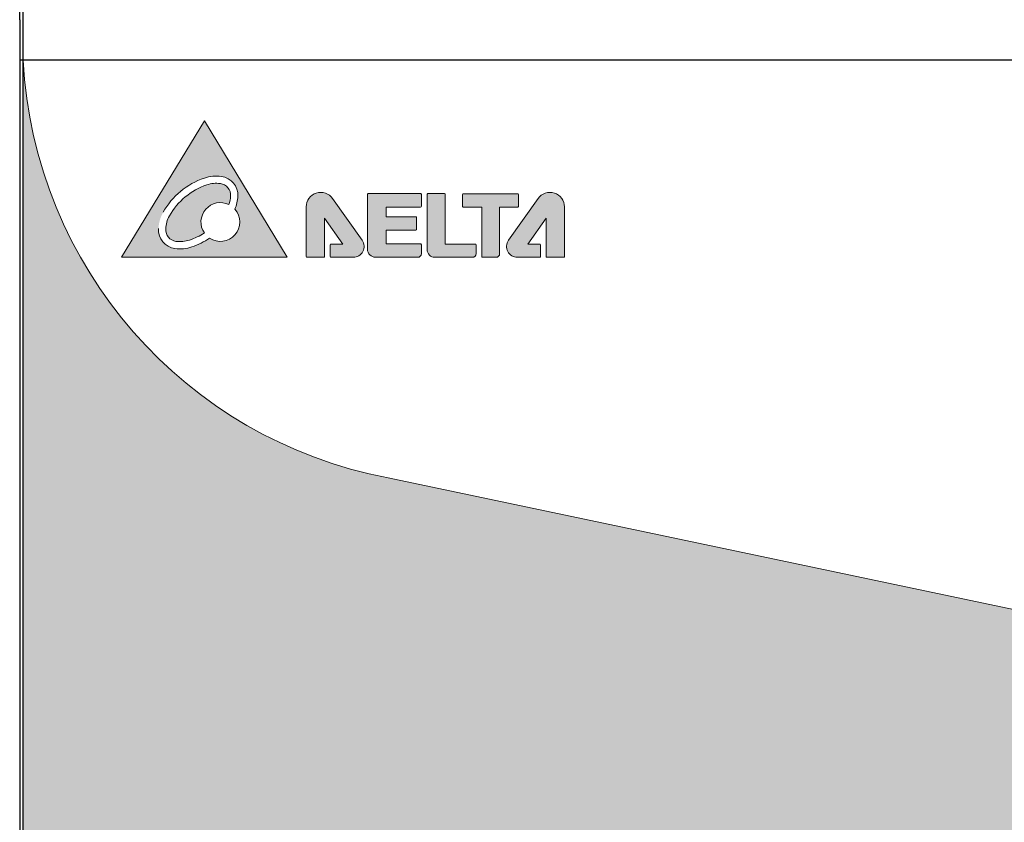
# Model space of a CAD drawing. Header units: millimetres. Extents: x 0 to 420, y 0 to 297.
# Tile 3 of 6: x 309 to 366, y 127 to 174. Entities that reach past the tile are written whole.
import ezdxf

# ---------------------------------------------------------------- set-up
doc = ezdxf.new("R2010")
doc.units = ezdxf.units.MM
doc.layers.get('0').update_dxf_attribs({"linetype": 'CONTINUOUS', "lineweight": 13})
doc.layers.add('Line', color=3, linetype='CONTINUOUS', lineweight=25)
doc.layers.add('White', color=255, linetype='CONTINUOUS', lineweight=9)

msp = doc.modelspace()

# ---------------------------------------------------------------- hatches: boundary and pattern name
h = msp.add_hatch(color=256)
edge = h.paths.add_edge_path(flags=16)
edge.add_arc((320.5417551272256, 163.7184251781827), 1.111940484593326, 357.4529575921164, 442.0094395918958)
edge.add_arc((320.4014996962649, 162.7192615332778), 2.120900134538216, 82.0094395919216, 108.888786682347)
edge.add_arc((321.1284441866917, 160.5946736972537), 4.366411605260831, 108.888786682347, 150.5736105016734)
edge.add_arc((319.1726315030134, 161.6979046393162), 2.120900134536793, 150.5736105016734, 177.4529575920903)
edge.add_arc((318.1646686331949, 161.7427424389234), 1.111940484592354, 177.4529575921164, 262.0094395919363)
edge.add_arc((318.3049240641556, 162.7419060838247), 2.120900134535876, 262.0094395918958, 288.8887866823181)
edge.add_arc((317.5779795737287, 164.8664939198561), 4.366411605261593, 288.8887866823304, 303.9403117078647)
edge.add_arc((320.6376767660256, 162.1792498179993), 1.123062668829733, 236.3810211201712, 401.3695137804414)
edge.add_arc((319.5337922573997, 163.7632629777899), 2.120900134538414, 336.6160173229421, 357.4529575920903)
edge = h.paths.add_edge_path(flags=0)
edge.add_arc((320.5417551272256, 163.7184251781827), 0.6925457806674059, 357.4529575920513, 442.0094395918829)
edge.add_arc((320.4014996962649, 162.7192615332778), 1.701505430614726, 82.00943959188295, 108.8887866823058)
edge.add_arc((321.1284441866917, 160.5946736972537), 3.947016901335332, 108.8887866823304, 150.5736105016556)
edge.add_arc((319.1726315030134, 161.6979046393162), 1.701505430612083, 150.5736105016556, 177.4529575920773)
edge.add_arc((318.1646686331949, 161.7427424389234), 0.6925457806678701, 177.4529575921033, 262.0094395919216)
edge.add_arc((318.3049240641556, 162.7419060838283), 1.701505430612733, 262.0094395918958, 288.8887866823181)
edge.add_arc((317.5779795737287, 164.8664939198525), 3.947016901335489, 288.8887866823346, 302.7061557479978)
edge.add_arc((320.6376767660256, 162.1792498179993), 1.123062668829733, 63.7419992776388, 214.3685162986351, ccw=False)
edge.add_arc((319.5337922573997, 163.7632629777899), 1.701505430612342, 340.1830411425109, 357.4529575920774)
h.paths.add_polyline_path([(324.5045819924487, 160.1341081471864), (319.722467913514, 168.0341081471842), (314.9164086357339, 160.1341081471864)])
h = msp.add_hatch(color=256)
edge = h.paths.add_edge_path()
edge.add_arc((329.2022641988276, 163.7801488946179), 0.0427723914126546, 89.9999999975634, 179.9999999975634, ccw=False)
edge.add_line((329.2022641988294, 163.8229212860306), (332.2372208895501, 163.8229212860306))
edge.add_arc((332.237220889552, 163.7801488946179), 0.0427723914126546, 2.4365931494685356e-09, 90.0000000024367, ccw=False)
edge.add_line((332.2799932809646, 163.7801488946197), (332.2799932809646, 163.0856696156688))
edge.add_arc((332.237220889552, 163.085669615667), 0.0427723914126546, -89.9999999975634, 2.4365931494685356e-09, ccw=False)
edge.add_line((332.2372208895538, 163.0428972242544), (330.2464933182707, 163.0428972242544))
edge.add_line((330.2464933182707, 163.0428972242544), (330.2464933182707, 162.4804429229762))
edge.add_line((330.2464933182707, 162.4804429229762), (331.9619616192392, 162.4804429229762))
edge.add_arc((331.9619616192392, 162.4376705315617), 0.0427723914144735, 0, 90, ccw=False)
edge.add_line((332.0047340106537, 162.4376705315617), (332.0047340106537, 161.7557901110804))
edge.add_arc((331.9619616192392, 161.7557901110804), 0.0427723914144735, -90, 0, ccw=False)
edge.add_line((331.9619616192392, 161.7130177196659), (330.2464933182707, 161.7130177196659))
edge.add_line((330.2464933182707, 161.7130177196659), (330.2464933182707, 160.907722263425))
edge.add_line((330.2464933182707, 160.907722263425), (332.2372208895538, 160.907722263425))
edge.add_arc((332.237220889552, 160.8649498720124), 0.0427723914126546, -2.4365931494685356e-09, 89.9999999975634, ccw=False)
edge.add_line((332.2799932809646, 160.8649498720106), (332.2799932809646, 160.3474380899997))
edge.add_arc((332.0666633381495, 160.3474380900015), 0.2133299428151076, 269.9999999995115, 359.9999999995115, ccw=False)
edge.add_line((332.0666633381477, 160.1341081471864), (329.6299881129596, 160.1341081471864))
edge.add_arc((329.6299881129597, 160.6046044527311), 0.4704963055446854, 180.0000000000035, 269.99999999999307, ccw=False)
edge.add_line((329.1594918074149, 160.6046044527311), (329.1594918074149, 163.7801488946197))
edge = h.paths.add_edge_path()
edge.add_line((337.9080728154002, 163.7717496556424), (337.9080728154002, 163.084048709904))
edge.add_arc((337.8653004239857, 163.084048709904), 0.0427723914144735, -90, 0, ccw=False)
edge.add_line((337.8653004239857, 163.0412763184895), (336.812635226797, 163.0412763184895))
edge.add_line((336.812635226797, 163.0412763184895), (336.812635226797, 160.3474380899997))
edge.add_arc((336.599305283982, 160.3474380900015), 0.2133299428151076, 269.9999999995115, 359.9999999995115, ccw=False)
edge.add_line((336.5993052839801, 160.1341081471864), (335.8151545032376, 160.1341081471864))
edge.add_arc((335.8151545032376, 160.1768805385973), 0.0427723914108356, 180, 270, ccw=False)
edge.add_line((335.7723821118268, 160.1768805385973), (335.7723821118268, 163.0412763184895))
edge.add_line((335.7723821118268, 163.0412763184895), (334.707191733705, 163.0412763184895))
edge.add_arc((334.7071917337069, 163.0840487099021), 0.0427723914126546, 179.9999999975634, 269.99999999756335, ccw=False)
edge.add_line((334.6644193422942, 163.084048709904), (334.6644193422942, 163.7717496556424))
edge.add_arc((334.7071917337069, 163.7717496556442), 0.0427723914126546, 90.0000000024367, 180.0000000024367, ccw=False)
edge.add_line((334.707191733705, 163.8145220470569), (337.8653004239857, 163.8145220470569))
edge.add_arc((337.8653004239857, 163.7717496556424), 0.0427723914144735, 0, 90, ccw=False)
edge = h.paths.add_edge_path()
edge.add_line((335.4485693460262, 160.3474380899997), (335.4485693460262, 160.8566979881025))
edge.add_arc((335.4057969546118, 160.8566979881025), 0.0427723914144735, 0, 90)
edge.add_line((335.4057969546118, 160.8994703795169), (333.6627732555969, 160.8994703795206))
edge.add_line((333.6627732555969, 160.8994703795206), (333.6627732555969, 163.7774228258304))
edge.add_arc((333.6200008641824, 163.7774228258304), 0.0427723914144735, 0, 90)
edge.add_line((333.6200008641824, 163.8201952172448), (332.6571880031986, 163.8201952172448))
edge.add_arc((332.6571880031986, 163.7774228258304), 0.0427723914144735, 90, 180)
edge.add_line((332.6144156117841, 163.7774228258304), (332.6144156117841, 160.5747814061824))
edge.add_arc((333.0550888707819, 160.5747814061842), 0.4406732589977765, 180.0000000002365, 270.0000000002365)
edge.add_line((333.0550888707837, 160.1341081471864), (335.2352394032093, 160.1341081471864))
edge.add_arc((335.2352394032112, 160.3474380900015), 0.2133299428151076, 269.9999999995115, 359.9999999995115)
edge = h.paths.add_edge_path()
edge.add_line((339.1773157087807, 160.8565506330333), (339.1773157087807, 160.1768805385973))
edge.add_arc((339.1345433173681, 160.1768805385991), 0.0427723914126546, 269.99999999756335, 359.9999999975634, ccw=False)
edge.add_line((339.1345433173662, 160.1341081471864), (337.8378121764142, 160.1341081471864))
edge.add_arc((337.8378121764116, 160.7580342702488), 0.6239261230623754, 144.7268804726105, 270.0000000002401, ccw=False)
edge.add_line((337.3284335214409, 161.1183358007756), (339.0399204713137, 163.5379617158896))
edge.add_arc((339.7266602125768, 163.0522064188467), 0.8411716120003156, 2.7114310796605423e-11, 144.7268804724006, ccw=False)
edge.add_line((340.5678318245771, 163.0522064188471), (340.5678318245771, 160.1768805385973))
edge.add_arc((340.5250594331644, 160.1768805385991), 0.0427723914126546, 269.99999999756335, 359.9999999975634, ccw=False)
edge.add_line((340.5250594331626, 160.1341081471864), (339.5432377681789, 160.1341081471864))
edge.add_arc((339.5432377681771, 160.1768805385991), 0.0427723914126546, 180.0000000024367, 270.00000000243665, ccw=False)
edge.add_line((339.5004653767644, 160.1768805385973), (339.5004653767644, 162.4095651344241))
edge.add_line((339.5004653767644, 162.4095651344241), (338.4503394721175, 160.8993230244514))
edge.add_line((338.4503394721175, 160.8993230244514), (339.1345433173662, 160.8993230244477))
edge.add_arc((339.1345433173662, 160.8565506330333), 0.0427723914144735, 0, 90, ccw=False)
edge = h.paths.add_edge_path()
edge.add_line((327.0001874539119, 160.8565506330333), (327.0001874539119, 160.1768805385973))
edge.add_arc((327.0429598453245, 160.1768805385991), 0.0427723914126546, 180.0000000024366, 270.0000000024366)
edge.add_line((327.0429598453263, 160.1341081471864), (328.3396909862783, 160.1341081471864))
edge.add_arc((328.3396909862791, 160.7580342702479), 0.6239261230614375, 269.9999999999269, 395.2731195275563)
edge.add_line((328.849069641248, 161.1183358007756), (327.1375826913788, 163.5379617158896))
edge.add_arc((326.4508429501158, 163.0522064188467), 0.8411716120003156, 35.27311952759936, 179.9999999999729)
edge.add_line((325.6096713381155, 163.0522064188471), (325.6096713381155, 160.1768805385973))
edge.add_arc((325.6524437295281, 160.1768805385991), 0.0427723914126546, 180.0000000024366, 270.0000000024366)
edge.add_line((325.65244372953, 160.1341081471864), (326.6342653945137, 160.1341081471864))
edge.add_arc((326.6342653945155, 160.1768805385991), 0.0427723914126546, 269.9999999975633, 359.9999999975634)
edge.add_line((326.6770377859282, 160.1768805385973), (326.6770377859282, 162.4095651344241))
edge.add_line((326.6770377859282, 162.4095651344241), (327.7271636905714, 160.8993230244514))
edge.add_line((327.7271636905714, 160.8993230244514), (327.0429598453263, 160.8993230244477))
edge.add_arc((327.0429598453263, 160.8565506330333), 0.0427723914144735, 90, 180)
edge = h.paths.add_edge_path(flags=16)
edge.add_spline(control_points=[(325.6543199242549, 160.1364658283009), (325.6543199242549, 160.1364658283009), (326.6325365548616, 160.1364658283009), (326.6325365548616, 160.1364658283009)], knot_values=[13, 13, 13, 13, 14, 14, 14, 14], degree=3, periodic=0)
at = {"layer": 'Line'}
h = msp.add_hatch(color=18, dxfattribs=at)
h.paths.add_polyline_path([(309.2164086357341, 90.55000000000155, 0.4142135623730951), (310.2164086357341, 89.55000000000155), (392.8164086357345, 89.55000000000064, 0.4142135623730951), (393.8164086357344, 90.55000000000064), (393.8164086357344, 125.4500000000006, 0.1805064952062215), (370.3935719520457, 138.9225838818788), (330.3503613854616, 147.3622855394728, -0.3456255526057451), (309.2164086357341, 171.5499999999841)])
h.paths.add_polyline_path([(379.416408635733, 116.6000000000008), (379.4164086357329, 97.80000000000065), (323.6164086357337, 97.80000000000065), (323.6164086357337, 116.6000000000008)], flags=16)
at = {"layer": 'White', "lineweight": 0}
h = msp.add_hatch(color=255, dxfattribs=at)
h.dxf.hatch_style = 2
edge = h.paths.add_edge_path()
edge.add_spline(control_points=[(320.7055035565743, 134.3708274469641), (320.7055035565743, 134.3708274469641), (320.7005738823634, 133.4951060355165), (320.7005738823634, 133.4951060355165), (320.7005738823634, 133.4951060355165), (320.6979329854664, 133.481373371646), (320.6979329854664, 133.481373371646), (317.4786796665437, 133.481373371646), (317.3117749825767, 129.3238974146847), (320.6743409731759, 129.3189677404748), (320.6743409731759, 129.3189677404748), (320.6743409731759, 128.4518732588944), (320.6743409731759, 128.4518732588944), (320.6743409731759, 128.4518732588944), (320.6593758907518, 128.4518732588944), (320.6593758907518, 128.4518732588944), (316.0011858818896, 128.4855006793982), (316.1580551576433, 134.1965282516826), (320.4662382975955, 134.3771655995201), (320.4662382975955, 134.3771655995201), (320.7055035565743, 134.3708274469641), (320.7055035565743, 134.3708274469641)], knot_values=[0, 0, 0, 0, 1, 1, 1, 2, 2, 2, 3, 3, 3, 4, 4, 4, 5, 5, 5, 6, 6, 6, 7, 7, 7, 7], degree=3, periodic=0)
h = msp.add_hatch(color=255, dxfattribs=at)
h.dxf.hatch_style = 2
edge = h.paths.add_edge_path()
edge.add_spline(control_points=[(322.3918042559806, 133.1329510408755), (322.3918042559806, 133.1329510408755), (322.3918042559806, 132.2714904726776), (322.3918042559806, 132.2714904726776), (322.3918042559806, 132.2714904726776), (322.3918042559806, 130.9853736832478), (322.3918042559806, 130.9853736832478), (322.3918042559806, 130.9853736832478), (322.3918042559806, 129.7251376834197), (322.3918042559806, 129.7251376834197), (322.3918042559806, 129.7251376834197), (322.3918042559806, 128.4134922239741), (322.3918042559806, 128.4134922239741), (322.3918042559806, 128.4134922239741), (321.7792922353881, 128.4134922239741), (321.7792922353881, 128.4134922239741), (321.4729481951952, 128.4134922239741), (321.2278729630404, 128.7960701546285), (321.2278729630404, 129.2237193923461), (321.2278729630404, 129.6518968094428), (321.2278729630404, 129.7251376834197), (321.2278729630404, 129.7251376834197), (321.2278729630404, 129.7251376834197), (321.2278729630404, 133.1329510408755), (321.2278729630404, 133.1329510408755), (321.2278729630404, 133.1329510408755), (321.2278729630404, 134.4060394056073), (321.2278729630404, 134.4060394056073), (321.2278729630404, 134.4060394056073), (322.3918042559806, 134.4060394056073), (322.3918042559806, 134.4060394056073), (322.3918042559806, 134.4060394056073), (322.3918042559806, 133.1329510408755), (322.3918042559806, 133.1329510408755)], knot_values=[0, 0, 0, 0, 1, 1, 1, 2, 2, 2, 3, 3, 3, 4, 4, 4, 5, 5, 5, 6, 6, 6, 7, 7, 7, 8, 8, 8, 9, 9, 9, 10, 10, 10, 11, 11, 11, 11], degree=3, periodic=0)
h = msp.add_hatch(color=255, dxfattribs=at)
h.dxf.hatch_style = 2
edge = h.paths.add_edge_path()
edge.add_spline(control_points=[(324.6446653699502, 134.3398409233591), (324.6446653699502, 134.3398409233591), (324.6495950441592, 133.4627110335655), (324.6495950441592, 133.4627110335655), (324.6495950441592, 133.4627110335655), (324.6520598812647, 133.4514432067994), (324.6520598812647, 133.4514432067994), (327.8713132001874, 133.4514432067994), (328.0383939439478, 129.2927348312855), (324.6758279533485, 129.2878051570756), (324.6758279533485, 129.2878051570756), (324.6758279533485, 128.4194782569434), (324.6758279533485, 128.4194782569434), (324.6758279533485, 128.4194782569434), (324.6907930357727, 128.4194782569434), (324.6907930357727, 128.4194782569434), (329.3502154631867, 128.4543380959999), (329.1919377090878, 134.1665980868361), (324.8825221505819, 134.3472354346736), (324.8825221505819, 134.3472354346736), (324.6446653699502, 134.3398409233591), (324.6446653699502, 134.3398409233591)], knot_values=[0, 0, 0, 0, 1, 1, 1, 2, 2, 2, 3, 3, 3, 4, 4, 4, 5, 5, 5, 6, 6, 6, 7, 7, 7, 7], degree=3, periodic=0)
h = msp.add_hatch(color=255, dxfattribs=at)
h.dxf.hatch_style = 2
edge = h.paths.add_edge_path()
edge.add_spline(control_points=[(324.1478246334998, 133.1436906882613), (324.1478246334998, 132.8313606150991), (323.8601429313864, 132.5780105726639), (323.5045021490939, 132.5780105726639), (323.1490374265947, 132.5780105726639), (322.8611796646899, 132.8313606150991), (322.8611796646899, 133.1436906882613), (322.8611796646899, 133.4553165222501), (323.1490374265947, 133.7084905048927), (323.5045021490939, 133.7084905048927), (323.8601429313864, 133.7084905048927), (324.1478246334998, 133.4553165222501), (324.1478246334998, 133.1436906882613)], knot_values=[0, 0, 0, 0, 1, 1, 1, 2, 2, 2, 3, 3, 3, 4, 4, 4, 4], degree=3, periodic=0)
h = msp.add_hatch(color=255, dxfattribs=at)
h.dxf.hatch_style = 2
edge = h.paths.add_edge_path()
edge.add_spline(control_points=[(324.0860276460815, 131.2160120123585), (324.0860276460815, 131.2160120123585), (324.0860276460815, 130.7082555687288), (324.0860276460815, 130.7082555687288), (324.0860276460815, 130.7082555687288), (324.0860276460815, 129.9499660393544), (324.0860276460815, 129.9499660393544), (324.0860276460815, 129.9499660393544), (324.0860276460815, 129.2068176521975), (324.0860276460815, 129.2068176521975), (324.0860276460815, 129.2068176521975), (324.0860276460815, 128.4337391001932), (324.0860276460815, 128.4337391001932), (324.0860276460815, 128.4337391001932), (323.473515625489, 128.4337391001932), (323.473515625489, 128.4337391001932), (323.1676997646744, 128.4337391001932), (322.9217442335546, 128.6596238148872), (322.9217442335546, 128.9108611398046), (322.9217442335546, 129.1631548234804), (322.9217442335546, 129.2068176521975), (322.9217442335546, 129.2068176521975), (322.9217442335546, 129.2068176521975), (322.9217442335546, 131.2160120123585), (322.9217442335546, 131.2160120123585), (322.9217442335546, 131.2160120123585), (322.9217442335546, 131.9669070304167), (322.9217442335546, 131.9669070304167), (322.9217442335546, 131.9669070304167), (324.0860276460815, 131.9669070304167), (324.0860276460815, 131.9669070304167), (324.0860276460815, 131.9669070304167), (324.0860276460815, 131.2160120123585), (324.0860276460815, 131.2160120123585)], knot_values=[0, 0, 0, 0, 1, 1, 1, 2, 2, 2, 3, 3, 3, 4, 4, 4, 5, 5, 5, 6, 6, 6, 7, 7, 7, 8, 8, 8, 9, 9, 9, 10, 10, 10, 11, 11, 11, 11], degree=3, periodic=0)
h = msp.add_hatch(color=255, dxfattribs=at)
h.dxf.hatch_style = 2
edge = h.paths.add_edge_path()
edge.add_spline(control_points=[(326.5447026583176, 130.9107243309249), (326.5447026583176, 130.9107243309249), (326.9153085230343, 130.563886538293), (326.9153085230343, 130.563886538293), (326.9153085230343, 130.563886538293), (327.4702489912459, 130.0467989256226), (327.4702489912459, 130.0467989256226), (327.4702489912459, 130.0467989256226), (328.013745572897, 129.5406270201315), (328.013745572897, 129.5406270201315), (328.013745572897, 129.5406270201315), (328.579249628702, 129.0135039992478), (328.579249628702, 129.0135039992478), (328.579249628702, 129.0135039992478), (328.1614597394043, 128.5656078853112), (328.1614597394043, 128.5656078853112), (327.9526528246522, 128.3416598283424), (327.6207801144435, 128.3159550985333), (327.4364455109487, 128.4877894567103), (327.2519348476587, 128.6596238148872), (327.2202440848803, 128.6888497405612), (327.2202440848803, 128.6888497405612), (327.2202440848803, 128.6888497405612), (325.7506729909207, 130.0589470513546), (325.7506729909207, 130.0589470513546), (325.7506729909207, 130.0589470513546), (325.201542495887, 130.5705768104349), (325.201542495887, 130.5705768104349), (325.201542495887, 130.5705768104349), (325.9953961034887, 131.4227062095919), (325.9953961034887, 131.4227062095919), (325.9953961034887, 131.4227062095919), (326.5447026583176, 130.9107243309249), (326.5447026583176, 130.9107243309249)], knot_values=[0, 0, 0, 0, 1, 1, 1, 2, 2, 2, 3, 3, 3, 4, 4, 4, 5, 5, 5, 6, 6, 6, 7, 7, 7, 8, 8, 8, 9, 9, 9, 10, 10, 10, 11, 11, 11, 11], degree=3, periodic=0)

# ---------------------------------------------------------------- linework, layer by layer
msp.add_lwpolyline([(314.9164086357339, 160.1341081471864), (324.5045819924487, 160.1341081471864), (319.722467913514, 168.0341081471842)], close=True)
for points in [[(327.0001874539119, 160.8565506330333), (327.0001874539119, 160.1768805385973, 0.4142135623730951), (327.0429598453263, 160.1341081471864), (328.3396909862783, 160.1341081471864, 0.6084466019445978), (328.849069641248, 161.1183358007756), (327.1375826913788, 163.5379617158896, 0.7313995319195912), (325.6096713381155, 163.0522064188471), (325.6096713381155, 160.1768805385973, 0.4142135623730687), (325.65244372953, 160.1341081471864), (326.6342653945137, 160.1341081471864, 0.4142135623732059), (326.6770377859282, 160.1768805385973), (326.6770377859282, 162.4095651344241), (327.7271636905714, 160.8993230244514), (327.0429598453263, 160.8993230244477, 0.414213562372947)], [(329.1594918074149, 163.7801488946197, -0.4142135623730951), (329.2022641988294, 163.8229212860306), (332.2372208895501, 163.8229212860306, -0.4142135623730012), (332.2799932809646, 163.7801488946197), (332.2799932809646, 163.0856696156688, -0.4142135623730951), (332.2372208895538, 163.0428972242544), (330.2464933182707, 163.0428972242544), (330.2464933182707, 162.4804429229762), (331.9619616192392, 162.4804429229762, -0.4142135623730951), (332.0047340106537, 162.4376705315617), (332.0047340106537, 161.7557901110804, -0.4142135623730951), (331.9619616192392, 161.7130177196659), (330.2464933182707, 161.7130177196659), (330.2464933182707, 160.907722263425), (332.2372208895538, 160.907722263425, -0.414213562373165), (332.2799932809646, 160.8649498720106), (332.2799932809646, 160.3474380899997, -0.4142135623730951), (332.0666633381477, 160.1341081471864), (329.6299881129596, 160.1341081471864, -0.4142135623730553), (329.1594918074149, 160.6046044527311)], [(335.4485693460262, 160.3474380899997), (335.4485693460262, 160.8566979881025, 0.4142135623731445), (335.4057969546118, 160.8994703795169), (333.6627732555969, 160.8994703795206), (333.6627732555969, 163.7774228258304, 0.4142135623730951), (333.6200008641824, 163.8201952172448), (332.6571880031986, 163.8201952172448, 0.4142135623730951), (332.6144156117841, 163.7774228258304), (332.6144156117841, 160.5747814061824, 0.4142135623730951), (333.0550888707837, 160.1341081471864), (335.2352394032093, 160.1341081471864, 0.4142135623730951)], [(337.9080728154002, 163.7717496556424), (337.9080728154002, 163.084048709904, -0.4142135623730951), (337.8653004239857, 163.0412763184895), (336.812635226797, 163.0412763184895), (336.812635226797, 160.3474380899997, -0.4142135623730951), (336.5993052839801, 160.1341081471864), (335.8151545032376, 160.1341081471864, -0.4142135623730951), (335.7723821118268, 160.1768805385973), (335.7723821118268, 163.0412763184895), (334.707191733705, 163.0412763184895, -0.4142135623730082), (334.6644193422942, 163.084048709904), (334.6644193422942, 163.7717496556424, -0.4142135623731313), (334.707191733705, 163.8145220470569), (337.8653004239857, 163.8145220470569, -0.4142135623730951)], [(339.1773157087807, 160.8565506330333), (339.1773157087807, 160.1768805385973, -0.4142135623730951), (339.1345433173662, 160.1341081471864), (337.8378121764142, 160.1341081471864, -0.6084466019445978), (337.3284335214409, 161.1183358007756), (339.0399204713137, 163.5379617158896, -0.7313995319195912), (340.5678318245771, 163.0522064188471), (340.5678318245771, 160.1768805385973, -0.4142135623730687), (340.5250594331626, 160.1341081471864), (339.5432377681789, 160.1341081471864, -0.4142135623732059), (339.5004653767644, 160.1768805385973), (339.5004653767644, 162.4095651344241), (338.4503394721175, 160.8993230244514), (339.1345433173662, 160.8993230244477, -0.414213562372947)]]:
    msp.add_lwpolyline(points, format="xyb", close=True)
for centre, radius, start, end in [((320.4014996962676, 162.719261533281), 2.120900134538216, 82.00943959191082, 108.8887866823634), ((320.5417551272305, 163.7184251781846), 1.111940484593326, 357.4529575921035, 82.0094395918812), ((321.1284441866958, 160.5946736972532), 4.366411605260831, 108.8887866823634, 150.5736105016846), ((321.1284441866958, 160.5946736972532), 3.947016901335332, 108.8887866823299, 150.5736105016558), ((320.4014996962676, 162.7192615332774), 1.701505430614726, 82.0094395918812, 108.8887866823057), ((320.5417551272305, 163.7184251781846), 0.6925457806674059, 357.4529575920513, 82.0094395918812), ((319.5337922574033, 163.7632629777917), 1.701505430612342, 340.1830411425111, 357.4529575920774), ((319.5337922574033, 163.7632629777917), 2.120900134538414, 336.6160173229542, 357.4529575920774), ((320.6376767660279, 162.1792498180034), 1.123062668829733, 63.74199927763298, 214.3685162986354), ((319.1726315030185, 161.6979046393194), 1.701505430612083, 150.5736105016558, 177.4529575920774), ((320.6376767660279, 162.1792498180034), 1.123062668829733, 236.3810211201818, 41.36951378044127), ((318.1646686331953, 161.7427424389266), 1.111940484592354, 177.4529575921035, 262.0094395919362), ((318.1646686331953, 161.7427424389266), 0.6925457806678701, 177.4529575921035, 262.0094395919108), ((317.5779795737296, 164.8664939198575), 3.947016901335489, 288.88878668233, 302.7061557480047), ((318.3049240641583, 162.7419060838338), 1.701505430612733, 262.0094395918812, 288.8887866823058), ((317.5779795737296, 164.8664939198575), 4.366411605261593, 288.88878668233, 303.9403117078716), ((318.3049240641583, 162.7419060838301), 2.120900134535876, 262.0094395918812, 288.8887866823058)]:
    msp.add_arc(centre, radius, start, end)
msp.add_open_spline([(325.6543199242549, 160.1364658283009), (325.6543199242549, 160.1364658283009), (326.6325365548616, 160.1364658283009), (326.6325365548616, 160.1364658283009)], degree=3)
at = {"layer": 'Line', "color": 7}
for p, q in [((309.2164086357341, 90.55000000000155), (309.2164086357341, 206.400000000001)), ((309.0164086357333, 173.8963629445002), (309.0164086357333, 174.6610665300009)), ((309.0164086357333, 173.8963629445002), (309.0164086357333, 171.5500000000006)), ((309.0164086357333, 171.5500000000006), (309.0164086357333, 125.4500000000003)), ((394.0164086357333, 171.5500000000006), (309.0164086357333, 171.5500000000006))]:
    msp.add_line(p, q, dxfattribs=at)
at = {"layer": 'Line', "color": 7, "lineweight": 0}
msp.add_line((330.3503613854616, 147.3622855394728), (370.3935719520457, 138.9225838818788), dxfattribs=at)
msp.add_arc((335.1890183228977, 172.9167749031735), 26.00854720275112, 183.0123375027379, 259.2781671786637, dxfattribs=at)

doc.saveas('drawing.dxf')
